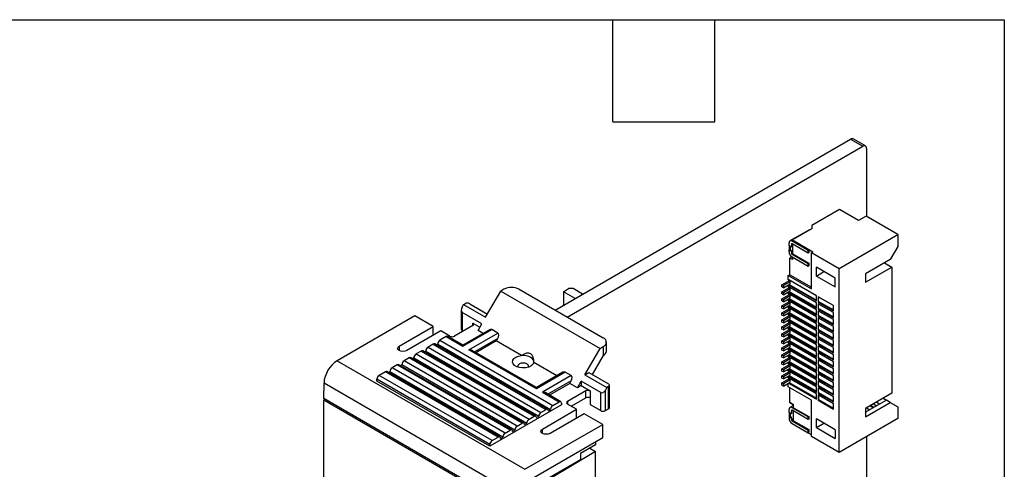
# Model space of a CAD drawing. Header units: millimetres. Extents: x 8 to 341, y 8 to 262.
# Tile 6 of 6: x 249 to 341, y 220 to 262. Entities that reach past the tile are written whole.
import ezdxf

# ---------------------------------------------------------------- set-up
doc = ezdxf.new("R2010")
doc.units = ezdxf.units.MM
doc.header["$LTSCALE"] = 1.25
doc.layers.add('TEXT', color=140, linetype='Continuous', lineweight=25)

msp = doc.modelspace()

# ---------------------------------------------------------------- linework, layer by layer
for p, q in [((299.412, 234.89), (326.979, 250.804)), ((326.979, 250.804), (328.11, 250.151)), ((328.36, 250.176), (327.229, 250.829)), ((300.544, 234.237), (328.11, 250.151)), ((328.464, 249.947), (328.464, 243.6)), ((325.937, 244.242), (323.356, 242.752)), ((327.705, 243.221), (325.937, 244.242)), ((328.412, 243.63), (327.705, 243.221)), ((331.382, 241.915), (328.412, 243.63)), ((323.391, 242.487), (321.553, 241.425)), ((323.356, 242.752), (323.356, 242.507)), ((323.356, 242.507), (323.391, 242.487)), ((323.356, 242.507), (323.356, 242.466)), ((323.085, 242.343), (321.318, 241.323)), ((325.902, 238.752), (331.382, 241.915)), ((331.382, 241.915), (331.382, 240.813)), ((321.235, 240.894), (321.235, 241.139)), ((321.447, 240.772), (321.235, 240.894)), ((321.235, 240.894), (321.235, 240.813)), ((321.235, 240.813), (321.235, 240.486)), ((321.235, 240.813), (321.376, 240.731)), ((321.376, 240.731), (321.447, 240.772)), ((321.376, 240.405), (321.376, 240.731)), ((321.518, 241.058), (321.447, 241.017)), ((321.447, 241.017), (321.447, 240.772)), ((321.518, 241.303), (321.588, 241.344)), ((323.003, 240.446), (321.518, 241.303)), ((323.003, 240.201), (321.518, 241.058)), ((321.553, 241.425), (323.462, 240.323)), ((321.553, 241.425), (321.553, 241.361)), ((321.553, 241.037), (321.553, 240.15)), ((321.588, 241.344), (323.073, 240.486)), ((331.382, 240.813), (330.675, 239.588)), ((321.235, 240.323), (321.235, 240.486)), ((321.235, 240.486), (321.376, 240.405)), ((321.5, 239.843), (321.305, 239.731)), ((321.305, 238.179), (321.305, 239.731)), ((321.553, 239.588), (321.305, 239.731)), ((321.447, 240.445), (321.376, 240.405)), ((321.447, 240.445), (321.447, 240.2)), ((321.447, 240.2), (321.553, 240.262)), ((321.588, 240.119), (321.518, 240.078)), ((321.518, 240.078), (323.003, 239.221)), ((321.518, 239.833), (323.003, 238.976)), ((321.553, 239.813), (321.553, 239.588)), ((321.588, 240.119), (323.073, 239.262)), ((323.003, 240.446), (323.073, 240.486)), ((323.003, 240.201), (323.003, 240.446)), ((323.073, 240.241), (323.003, 240.201)), ((323.073, 240.486), (323.073, 240.241)), ((323.462, 240.323), (323.321, 240.241)), ((323.321, 236.853), (323.321, 240.241)), ((323.321, 240.241), (325.902, 238.752)), ((323.003, 239.221), (323.073, 239.262)), ((323.003, 238.976), (323.003, 239.221)), ((323.003, 238.976), (323.073, 239.017)), ((323.073, 239.262), (323.073, 239.017)), ((325.548, 237.853), (323.78, 238.874)), ((323.78, 238.057), (323.78, 238.874)), ((330.675, 239.588), (328.377, 238.261)), ((328.377, 237.486), (330.816, 238.894)), ((330.144, 239.282), (330.816, 238.894)), ((330.816, 238.894), (330.816, 227.136)), ((321.164, 238.098), (321.305, 238.179)), ((321.164, 237.73), (321.164, 238.098)), ((321.164, 238.098), (323.321, 236.853)), ((321.305, 238.179), (323.321, 237.016)), ((323.78, 238.057), (324.488, 238.466)), ((323.78, 238.057), (325.548, 237.037)), ((325.902, 221.604), (325.902, 238.752)), ((328.377, 238.261), (328.377, 237.486)), ((320.563, 237.241), (321.199, 237.608)), ((320.704, 237.159), (320.563, 237.241)), ((320.563, 237.036), (320.563, 237.241)), ((320.704, 236.955), (320.563, 237.036)), ((320.563, 236.587), (321.199, 236.955)), ((321.341, 237.526), (320.704, 237.159)), ((320.704, 236.955), (321.341, 237.322)), ((320.704, 237.159), (320.704, 236.955)), ((323.78, 236.22), (321.164, 237.73)), ((321.199, 237.71), (321.164, 237.73)), ((321.164, 237.077), (321.164, 237.22)), ((323.78, 235.567), (321.164, 237.077)), ((321.199, 237.057), (321.164, 237.077)), ((321.182, 237.23), (323.78, 235.73)), ((323.78, 236.22), (321.199, 237.71)), ((321.199, 237.608), (321.199, 237.71)), ((321.199, 237.608), (321.341, 237.526)), ((323.78, 235.567), (321.199, 237.057)), ((321.199, 236.955), (321.199, 237.057)), ((321.199, 236.955), (321.341, 236.873)), ((321.252, 237.271), (323.78, 235.812)), ((321.341, 237.322), (321.341, 237.526)), ((325.548, 237.037), (325.548, 237.853)), ((292.932, 234.211), (294.346, 236.66)), ((294.639, 236.829), (294.346, 236.66)), ((294.346, 236.66), (303.609, 231.313)), ((296.053, 236.829), (303.902, 232.298)), ((300.18, 236.598), (300.675, 236.884)), ((300.18, 236.598), (300.18, 235.333)), ((301.275, 235.965), (300.18, 236.598)), ((301.099, 236.884), (300.675, 236.884)), ((301.982, 236.374), (301.099, 236.884)), ((320.704, 236.506), (320.563, 236.587)), ((320.563, 236.383), (320.563, 236.587)), ((320.704, 236.302), (320.563, 236.383)), ((320.563, 235.934), (321.199, 236.301)), ((321.341, 236.873), (320.704, 236.506)), ((320.704, 236.302), (321.341, 236.669)), ((320.704, 236.506), (320.704, 236.302)), ((321.341, 236.22), (320.704, 235.852)), ((321.164, 236.424), (321.164, 236.567)), ((323.78, 234.914), (321.164, 236.424)), ((321.199, 236.404), (321.164, 236.424)), ((321.182, 236.577), (323.78, 235.077)), ((323.78, 234.914), (321.199, 236.404)), ((321.199, 236.301), (321.199, 236.404)), ((321.199, 236.301), (321.341, 236.22)), ((321.252, 236.618), (323.78, 235.159)), ((321.341, 236.669), (321.341, 236.873)), ((321.341, 236.016), (321.341, 236.22)), ((323.78, 235.73), (323.78, 236.22)), ((323.957, 236.118), (323.957, 235.628)), ((325.371, 235.302), (323.957, 236.118)), ((323.957, 236.118), (323.992, 236.098)), ((325.371, 235.302), (323.992, 236.098)), ((323.992, 235.689), (323.992, 236.098)), ((290.74, 235.15), (290.881, 235.395)), ((290.881, 235.395), (291.023, 235.476)), ((290.881, 235.395), (292.932, 234.211)), ((291.447, 235.476), (293.108, 234.517)), ((320.704, 235.852), (320.563, 235.934)), ((320.563, 235.73), (320.563, 235.934)), ((320.704, 235.648), (320.563, 235.73)), ((320.563, 235.281), (321.199, 235.648)), ((320.704, 235.199), (320.563, 235.281)), ((320.563, 235.077), (320.563, 235.281)), ((320.704, 235.648), (321.341, 236.016)), ((320.704, 235.852), (320.704, 235.648)), ((321.341, 235.567), (320.704, 235.199)), ((320.704, 234.995), (321.341, 235.362)), ((320.704, 235.199), (320.704, 234.995)), ((321.164, 235.771), (321.164, 235.914)), ((323.78, 234.26), (321.164, 235.771)), ((321.199, 235.75), (321.164, 235.771)), ((321.164, 235.117), (321.164, 235.26)), ((323.78, 233.607), (321.164, 235.117)), ((321.199, 235.097), (321.164, 235.117)), ((321.182, 235.924), (323.78, 234.424)), ((321.182, 235.271), (323.78, 233.77)), ((323.78, 234.26), (321.199, 235.75)), ((321.199, 235.648), (321.199, 235.75)), ((321.199, 235.648), (321.341, 235.567)), ((321.252, 235.965), (323.78, 234.505)), ((321.252, 235.311), (323.78, 233.852)), ((321.341, 235.362), (321.341, 235.567)), ((323.78, 235.077), (323.78, 235.567)), ((323.992, 235.689), (323.957, 235.628)), ((323.957, 235.628), (325.371, 234.812)), ((323.957, 235.465), (323.957, 234.975)), ((325.371, 234.648), (323.957, 235.465)), ((323.957, 235.465), (323.992, 235.444)), ((323.992, 235.689), (325.371, 234.893)), ((325.371, 234.648), (323.992, 235.444)), ((323.992, 235.036), (323.992, 235.444)), ((325.371, 234.812), (325.371, 235.302)), ((286.328, 234.349), (279.08, 230.165)), ((288.053, 233.353), (286.328, 234.349)), ((290.652, 234.854), (290.652, 233.108)), ((292.578, 233.598), (290.74, 234.66)), ((290.74, 234.66), (290.74, 232.986)), ((320.704, 234.995), (320.563, 235.077)), ((320.563, 234.628), (321.199, 234.995)), ((320.704, 234.546), (320.563, 234.628)), ((320.563, 234.423), (320.563, 234.628)), ((320.704, 234.342), (320.563, 234.423)), ((320.563, 233.974), (321.199, 234.342)), ((321.341, 234.913), (320.704, 234.546)), ((320.704, 234.342), (321.341, 234.709)), ((320.704, 234.546), (320.704, 234.342)), ((321.341, 234.26), (320.704, 233.893)), ((321.164, 234.464), (321.164, 234.607)), ((323.78, 232.954), (321.164, 234.464)), ((321.199, 234.444), (321.164, 234.464)), ((321.182, 234.617), (323.78, 233.117)), ((323.78, 233.607), (321.199, 235.097)), ((321.199, 234.995), (321.199, 235.097)), ((321.199, 234.995), (321.341, 234.913)), ((323.78, 232.954), (321.199, 234.444)), ((321.199, 234.342), (321.199, 234.444)), ((321.199, 234.342), (321.341, 234.26)), ((321.252, 234.658), (323.78, 233.199)), ((321.341, 234.709), (321.341, 234.913)), ((321.341, 234.056), (321.341, 234.26)), ((323.78, 234.424), (323.78, 234.914)), ((323.78, 233.77), (323.78, 234.26)), ((323.992, 235.036), (323.957, 234.975)), ((323.957, 234.975), (325.371, 234.158)), ((323.957, 234.812), (323.957, 234.322)), ((325.371, 233.995), (323.957, 234.812)), ((323.957, 234.812), (323.992, 234.791)), ((323.992, 234.383), (323.957, 234.322)), ((323.957, 234.322), (325.371, 233.505)), ((323.992, 235.036), (325.371, 234.24)), ((325.371, 233.995), (323.992, 234.791)), ((323.992, 234.383), (323.992, 234.791)), ((323.992, 234.383), (325.371, 233.587)), ((325.371, 234.158), (325.371, 234.648)), ((284.871, 231.517), (288.053, 233.353)), ((288.053, 232.537), (288.053, 233.353)), ((291.73, 233.435), (290.033, 232.455)), ((291.73, 233.68), (292.401, 233.292)), ((291.73, 233.435), (291.73, 233.68)), ((292.225, 232.986), (292.578, 233.598)), ((320.704, 233.893), (320.563, 233.974)), ((320.563, 233.77), (320.563, 233.974)), ((320.704, 233.689), (320.563, 233.77)), ((320.563, 233.321), (321.199, 233.689)), ((320.704, 233.239), (320.563, 233.321)), ((320.563, 233.117), (320.563, 233.321)), ((320.704, 233.689), (321.341, 234.056)), ((320.704, 233.893), (320.704, 233.689)), ((321.341, 233.607), (320.704, 233.239)), ((320.704, 233.035), (321.341, 233.403)), ((321.164, 233.811), (321.164, 233.954)), ((323.78, 232.301), (321.164, 233.811)), ((321.199, 233.791), (321.164, 233.811)), ((321.164, 233.158), (321.164, 233.301)), ((321.182, 233.964), (323.78, 232.464)), ((321.182, 233.311), (323.78, 231.811)), ((323.78, 232.301), (321.199, 233.791)), ((321.199, 233.689), (321.199, 233.791)), ((321.199, 233.689), (321.341, 233.607)), ((321.252, 234.005), (323.78, 232.546)), ((321.252, 233.352), (323.78, 231.892)), ((321.341, 233.403), (321.341, 233.607)), ((323.78, 233.117), (323.78, 233.607)), ((323.957, 234.158), (323.957, 233.668)), ((325.371, 233.342), (323.957, 234.158)), ((323.957, 234.158), (323.992, 234.138)), ((323.992, 233.73), (323.957, 233.668)), ((323.957, 233.668), (325.371, 232.852)), ((323.957, 233.505), (323.957, 233.015)), ((325.371, 232.689), (323.957, 233.505)), ((323.957, 233.505), (323.992, 233.485)), ((325.371, 233.342), (323.992, 234.138)), ((323.992, 233.73), (323.992, 234.138)), ((323.992, 233.73), (325.371, 232.934)), ((325.371, 232.689), (323.992, 233.485)), ((323.992, 233.076), (323.992, 233.485)), ((325.371, 233.505), (325.371, 233.995)), ((325.371, 232.852), (325.371, 233.342)), ((288.76, 232.945), (285.578, 231.108)), ((289.255, 232.415), (288.671, 232.078)), ((289.608, 232.455), (288.76, 232.945)), ((289.255, 232.415), (290.81, 231.517)), ((290.81, 231.618), (289.405, 232.43)), ((290.74, 232.986), (290.846, 232.925)), ((290.81, 231.517), (293.497, 233.068)), ((293.285, 233.047), (290.81, 231.618)), ((291.376, 231.19), (294.063, 232.741)), ((292.702, 232.71), (292.225, 232.986)), ((294.063, 232.741), (293.497, 233.068)), ((320.704, 233.035), (320.563, 233.117)), ((320.563, 232.668), (321.199, 233.035)), ((320.704, 232.586), (320.563, 232.668)), ((320.563, 232.464), (320.563, 232.668)), ((320.704, 232.382), (320.563, 232.464)), ((320.563, 232.015), (321.199, 232.382)), ((320.704, 233.239), (320.704, 233.035)), ((321.341, 232.954), (320.704, 232.586)), ((320.704, 232.382), (321.341, 232.75)), ((320.704, 232.586), (320.704, 232.382)), ((323.78, 231.647), (321.164, 233.158)), ((321.199, 233.137), (321.164, 233.158)), ((321.164, 232.505), (321.164, 232.647)), ((323.78, 230.994), (321.164, 232.505)), ((321.199, 232.484), (321.164, 232.505)), ((321.182, 232.658), (323.78, 231.157)), ((323.78, 231.647), (321.199, 233.137)), ((321.199, 233.035), (321.199, 233.137)), ((321.199, 233.035), (321.341, 232.954)), ((323.78, 230.994), (321.199, 232.484)), ((321.199, 232.382), (321.199, 232.484)), ((321.199, 232.382), (321.341, 232.3)), ((321.252, 232.698), (323.78, 231.239)), ((321.341, 232.75), (321.341, 232.954)), ((323.78, 232.464), (323.78, 232.954)), ((323.992, 233.076), (323.957, 233.015)), ((323.957, 233.015), (325.371, 232.199)), ((323.957, 232.852), (323.957, 232.362)), ((325.371, 232.035), (323.957, 232.852)), ((323.957, 232.852), (323.992, 232.831)), ((323.992, 232.423), (323.957, 232.362)), ((323.957, 232.362), (325.371, 231.545)), ((323.992, 233.076), (325.371, 232.28)), ((325.371, 232.035), (323.992, 232.831)), ((323.992, 232.423), (323.992, 232.831)), ((323.992, 232.423), (325.371, 231.627)), ((325.371, 232.199), (325.371, 232.689)), ((284.871, 231.517), (284.871, 231.108)), ((288.035, 231.711), (287.558, 231.435)), ((288.035, 231.711), (298.571, 225.628)), ((298.721, 225.643), (288.185, 231.725)), ((288.459, 231.71), (288.335, 231.639)), ((288.459, 231.71), (298.995, 225.628)), ((288.671, 232.078), (299.207, 225.996)), ((290.81, 231.618), (290.81, 231.517)), ((294.063, 232.251), (291.888, 230.996)), ((293.922, 232.006), (292.03, 230.914)), ((293.922, 232.006), (294.063, 232.251)), ((296.29, 230.639), (293.922, 232.006)), ((303.609, 231.313), (303.902, 231.482)), ((303.902, 231.482), (303.902, 230.665)), ((304.195, 231.074), (304.195, 231.89)), ((320.704, 231.933), (320.563, 232.015)), ((320.563, 231.811), (320.563, 232.015)), ((320.704, 231.729), (320.563, 231.811)), ((320.563, 231.361), (321.199, 231.729)), ((321.341, 232.3), (320.704, 231.933)), ((320.704, 231.729), (321.341, 232.096)), ((320.704, 231.933), (320.704, 231.729)), ((321.341, 231.647), (320.704, 231.28)), ((320.704, 231.076), (321.341, 231.443)), ((321.164, 231.851), (321.164, 231.994)), ((323.78, 230.341), (321.164, 231.851)), ((321.199, 231.831), (321.164, 231.851)), ((321.182, 232.004), (323.78, 230.504)), ((323.78, 230.341), (321.199, 231.831)), ((321.199, 231.729), (321.199, 231.831)), ((321.199, 231.729), (321.341, 231.647)), ((321.252, 232.045), (323.78, 230.586)), ((321.341, 232.096), (321.341, 232.3)), ((321.341, 231.443), (321.341, 231.647)), ((323.78, 231.811), (323.78, 232.301)), ((323.78, 231.157), (323.78, 231.647)), ((323.957, 232.199), (323.957, 231.709)), ((325.371, 231.382), (323.957, 232.199)), ((323.957, 232.199), (323.992, 232.178)), ((323.992, 231.77), (323.957, 231.709)), ((323.957, 231.709), (325.371, 230.892)), ((323.957, 231.545), (323.957, 231.055)), ((325.371, 230.729), (323.957, 231.545)), ((323.957, 231.545), (323.992, 231.525)), ((325.371, 231.382), (323.992, 232.178)), ((323.992, 231.77), (323.992, 232.178)), ((323.992, 231.77), (325.371, 230.974)), ((325.371, 230.729), (323.992, 231.525)), ((323.992, 231.117), (323.992, 231.525)), ((325.371, 231.545), (325.371, 232.035)), ((286.921, 231.068), (286.444, 230.792)), ((286.444, 230.792), (296.98, 224.71)), ((286.921, 231.068), (297.457, 224.985)), ((297.607, 225), (287.071, 231.082)), ((287.346, 231.068), (287.221, 230.996)), ((287.346, 231.068), (297.881, 224.985)), ((287.558, 231.435), (298.094, 225.353)), ((297.669, 227.557), (291.376, 231.19)), ((297.669, 227.658), (291.676, 231.118)), ((302.195, 228.863), (303.609, 231.313)), ((303.902, 230.665), (302.872, 228.881)), ((320.704, 231.28), (320.563, 231.361)), ((320.563, 231.157), (320.563, 231.361)), ((320.704, 231.076), (320.563, 231.157)), ((320.563, 230.708), (321.199, 231.076)), ((320.704, 230.627), (320.563, 230.708)), ((320.563, 230.504), (320.563, 230.708)), ((320.704, 231.28), (320.704, 231.076)), ((321.341, 230.994), (320.704, 230.627)), ((320.704, 230.422), (321.341, 230.79)), ((320.704, 230.627), (320.704, 230.422)), ((321.164, 231.198), (321.164, 231.341)), ((323.78, 229.688), (321.164, 231.198)), ((321.199, 231.178), (321.164, 231.198)), ((321.164, 230.545), (321.164, 230.688)), ((323.78, 229.034), (321.164, 230.545)), ((321.199, 230.524), (321.164, 230.545)), ((321.182, 231.351), (323.78, 229.851)), ((321.182, 230.698), (323.78, 229.198)), ((323.78, 229.688), (321.199, 231.178)), ((321.199, 231.076), (321.199, 231.178)), ((321.199, 231.076), (321.341, 230.994)), ((323.78, 229.034), (321.199, 230.524)), ((321.199, 230.422), (321.199, 230.524)), ((321.252, 231.392), (323.78, 229.933)), ((321.252, 230.739), (323.78, 229.279)), ((321.341, 230.79), (321.341, 230.994)), ((323.78, 230.504), (323.78, 230.994)), ((323.992, 231.117), (323.957, 231.055)), ((323.957, 231.055), (325.371, 230.239)), ((323.957, 230.892), (323.957, 230.402)), ((325.371, 230.076), (323.957, 230.892)), ((323.957, 230.892), (323.992, 230.872)), ((323.992, 231.117), (325.371, 230.321)), ((325.371, 230.076), (323.992, 230.872)), ((323.992, 230.463), (323.992, 230.872)), ((325.371, 230.892), (325.371, 231.382)), ((325.371, 230.239), (325.371, 230.729)), ((279.08, 230.165), (296.601, 220.051)), ((284.694, 229.782), (284.217, 229.506)), ((295.23, 223.699), (284.694, 229.782)), ((295.38, 223.714), (284.844, 229.797)), ((285.118, 229.782), (284.994, 229.71)), ((295.654, 223.699), (285.118, 229.782)), ((285.808, 230.425), (285.33, 230.149)), ((295.866, 224.067), (285.33, 230.149)), ((296.344, 224.342), (285.808, 230.425)), ((296.494, 224.357), (285.958, 230.44)), ((286.232, 230.425), (286.108, 230.353)), ((286.232, 230.425), (296.768, 224.342)), ((299.561, 228.751), (297.422, 229.986)), ((320.704, 230.422), (320.563, 230.504)), ((320.563, 230.055), (321.199, 230.422)), ((320.704, 229.973), (320.563, 230.055)), ((320.563, 229.851), (320.563, 230.055)), ((320.704, 229.769), (320.563, 229.851)), ((320.563, 229.402), (321.199, 229.769)), ((321.341, 230.341), (320.704, 229.973)), ((320.704, 229.769), (321.341, 230.137)), ((320.704, 229.973), (320.704, 229.769)), ((321.341, 229.687), (320.704, 229.32)), ((321.164, 229.892), (321.164, 230.035)), ((323.78, 228.381), (321.164, 229.892)), ((321.199, 229.871), (321.164, 229.892)), ((321.182, 230.045), (323.78, 228.545)), ((321.199, 230.422), (321.341, 230.341)), ((323.78, 228.381), (321.199, 229.871)), ((321.199, 229.769), (321.199, 229.871)), ((321.199, 229.769), (321.341, 229.687)), ((321.252, 230.086), (323.78, 228.626)), ((321.341, 230.137), (321.341, 230.341)), ((321.341, 229.483), (321.341, 229.687)), ((323.78, 229.851), (323.78, 230.341)), ((323.78, 229.198), (323.78, 229.688)), ((323.992, 230.463), (323.957, 230.402)), ((323.957, 230.402), (325.371, 229.586)), ((323.957, 230.239), (323.957, 229.749)), ((325.371, 229.422), (323.957, 230.239)), ((323.957, 230.239), (323.992, 230.218)), ((323.992, 229.81), (323.957, 229.749)), ((323.957, 229.749), (325.371, 228.933)), ((323.992, 230.463), (325.371, 229.667)), ((325.371, 229.422), (323.992, 230.218)), ((323.992, 229.81), (323.992, 230.218)), ((323.992, 229.81), (325.371, 229.014)), ((325.371, 229.586), (325.371, 230.076)), ((283.58, 229.139), (282.997, 228.802)), ((293.533, 222.72), (282.997, 228.802)), ((294.116, 223.057), (283.58, 229.139)), ((294.266, 223.071), (283.73, 229.154)), ((284.005, 229.139), (283.88, 229.067)), ((294.54, 223.057), (284.005, 229.139)), ((294.753, 223.424), (284.217, 229.506)), ((300.356, 229.108), (297.669, 227.557)), ((300.144, 229.087), (297.669, 227.658)), ((300.922, 228.782), (298.235, 227.23)), ((300.922, 228.782), (300.356, 229.108)), ((302.195, 228.863), (302.548, 229.067)), ((302.195, 228.863), (304.245, 227.68)), ((302.548, 229.067), (304.387, 228.006)), ((320.704, 229.32), (320.563, 229.402)), ((320.563, 229.198), (320.563, 229.402)), ((320.704, 229.116), (320.563, 229.198)), ((320.563, 228.749), (321.199, 229.116)), ((320.704, 228.667), (320.563, 228.749)), ((320.563, 228.544), (320.563, 228.749)), ((320.704, 229.116), (321.341, 229.483)), ((320.704, 229.32), (320.704, 229.116)), ((321.341, 229.034), (320.704, 228.667)), ((320.704, 228.463), (321.341, 228.83)), ((321.164, 229.238), (321.164, 229.381)), ((323.78, 227.728), (321.164, 229.238)), ((321.199, 229.218), (321.164, 229.238)), ((321.164, 228.585), (321.164, 228.728)), ((321.182, 229.391), (323.78, 227.891)), ((321.182, 228.738), (323.78, 227.238)), ((323.78, 227.728), (321.199, 229.218)), ((321.199, 229.116), (321.199, 229.218)), ((321.199, 229.116), (321.341, 229.034)), ((321.252, 229.432), (323.78, 227.973)), ((321.252, 228.779), (323.78, 227.32)), ((321.341, 228.83), (321.341, 229.034)), ((323.78, 228.545), (323.78, 229.034)), ((323.957, 229.586), (323.957, 229.096)), ((325.371, 228.769), (323.957, 229.586)), ((323.957, 229.586), (323.992, 229.565)), ((323.992, 229.157), (323.957, 229.096)), ((323.957, 229.096), (325.371, 228.279)), ((323.957, 228.932), (323.957, 228.443)), ((325.371, 228.116), (323.957, 228.932)), ((323.957, 228.932), (323.992, 228.912)), ((325.371, 228.769), (323.992, 229.565)), ((323.992, 229.157), (323.992, 229.565)), ((323.992, 229.157), (325.371, 228.361)), ((325.371, 228.116), (323.992, 228.912)), ((323.992, 228.504), (323.992, 228.912)), ((325.371, 228.933), (325.371, 229.422)), ((325.371, 228.279), (325.371, 228.769)), ((277.835, 226.638), (277.857, 228.095)), ((277.857, 228.095), (295.42, 217.956)), ((293.321, 222.352), (282.785, 228.435)), ((282.785, 228.271), (282.785, 228.435)), ((293.321, 222.189), (282.785, 228.271)), ((300.922, 228.292), (298.747, 227.036)), ((300.781, 228.047), (298.889, 226.955)), ((300.781, 228.047), (300.922, 228.292)), ((301.488, 227.639), (300.781, 228.047)), ((301.488, 227.639), (301.841, 228.251)), ((301.841, 227.843), (301.488, 227.639)), ((303.68, 227.19), (301.841, 228.251)), ((301.841, 228.251), (301.841, 227.843)), ((301.841, 227.843), (302.69, 227.353)), ((304.475, 225.801), (304.475, 227.884)), ((320.704, 228.463), (320.563, 228.544)), ((320.563, 228.095), (321.199, 228.463)), ((320.704, 228.014), (320.563, 228.095)), ((320.563, 227.891), (320.563, 228.095)), ((320.704, 227.809), (320.563, 227.891)), ((320.704, 228.667), (320.704, 228.463)), ((321.341, 228.381), (320.704, 228.014)), ((320.704, 227.809), (321.341, 228.177)), ((320.704, 228.014), (320.704, 227.809)), ((323.78, 227.075), (321.164, 228.585)), ((321.199, 228.565), (321.164, 228.585)), ((321.164, 227.728), (321.164, 228.075)), ((321.182, 228.085), (323.78, 226.585)), ((323.78, 227.075), (321.199, 228.565)), ((321.199, 228.463), (321.199, 228.565)), ((321.199, 228.463), (321.341, 228.381)), ((321.252, 228.126), (323.78, 226.667)), ((321.341, 228.177), (321.341, 228.381)), ((323.78, 227.891), (323.78, 228.381)), ((323.992, 228.504), (323.957, 228.443)), ((323.957, 228.443), (325.371, 227.626)), ((323.957, 228.279), (323.957, 227.789)), ((325.371, 227.463), (323.957, 228.279)), ((323.957, 228.279), (323.992, 228.259)), ((323.992, 227.851), (323.957, 227.789)), ((323.957, 227.789), (325.371, 226.973)), ((323.992, 228.504), (325.371, 227.708)), ((325.371, 227.463), (323.992, 228.259)), ((323.992, 227.851), (323.992, 228.259)), ((323.992, 227.851), (325.371, 227.055)), ((325.371, 227.626), (325.371, 228.116)), ((297.669, 227.557), (297.669, 227.658)), ((298.235, 227.23), (299.791, 226.332)), ((299.941, 226.347), (298.535, 227.159)), ((302.266, 227.353), (300.568, 226.373)), ((302.266, 226.7), (302.266, 227.353)), ((302.69, 227.353), (302.69, 226.7)), ((303.68, 225.516), (303.68, 227.19)), ((304.245, 227.68), (304.104, 227.435)), ((304.104, 225.516), (304.104, 227.435)), ((304.387, 227.761), (304.245, 227.68)), ((304.387, 225.679), (304.387, 227.761)), ((323.321, 226.483), (321.164, 227.728)), ((321.305, 226.258), (321.305, 227.646)), ((323.78, 227.238), (323.78, 227.728)), ((323.78, 226.585), (323.78, 227.075)), ((323.957, 227.626), (323.957, 227.136)), ((325.371, 226.81), (323.957, 227.626)), ((323.957, 227.626), (323.992, 227.606)), ((323.992, 227.197), (323.957, 227.136)), ((323.957, 227.136), (325.371, 226.32)), ((325.371, 226.156), (323.957, 226.973)), ((323.957, 226.973), (323.957, 226.483)), ((323.992, 226.952), (323.957, 226.973)), ((325.371, 226.81), (323.992, 227.606)), ((323.992, 227.197), (323.992, 227.606)), ((323.992, 227.197), (325.371, 226.401)), ((325.371, 226.156), (323.992, 226.952)), ((323.992, 226.952), (323.992, 226.544)), ((325.371, 226.973), (325.371, 227.463)), ((330.816, 227.136), (328.377, 225.727)), ((295.442, 216.474), (277.835, 226.638)), ((277.835, 226.516), (277.941, 226.577)), ((277.835, 226.516), (295.442, 216.351)), ((277.835, 163.152), (277.835, 226.516)), ((300.003, 226.047), (293.321, 222.189)), ((299.207, 225.996), (299.791, 226.332)), ((300.003, 226.21), (300.003, 226.047)), ((300.568, 226.373), (300.568, 226.128)), ((301.417, 225.638), (300.568, 226.128)), ((300.922, 225.924), (302.266, 226.7)), ((302.69, 226.7), (302.69, 226.087)), ((302.69, 226.087), (303.68, 225.516)), ((321.305, 226.258), (321.659, 226.054)), ((321.659, 226.054), (321.305, 226.258)), ((321.659, 226.005), (321.318, 225.808)), ((321.659, 225.789), (321.659, 226.054)), ((323.321, 223.094), (323.321, 226.483)), ((323.957, 226.483), (323.992, 226.544)), ((323.957, 226.483), (325.371, 225.666)), ((323.992, 226.544), (325.371, 225.748)), ((325.371, 226.32), (325.371, 226.81)), ((325.371, 225.666), (325.371, 226.156)), ((330.321, 226.483), (328.377, 225.36)), ((328.377, 224.952), (330.675, 226.278)), ((329.084, 225.768), (328.765, 225.952)), ((329.154, 225.809), (328.836, 225.993)), ((329.107, 226.149), (329.426, 225.966)), ((329.685, 226.115), (329.366, 226.299)), ((330.003, 226.666), (330.321, 226.482)), ((330.675, 226.278), (330.321, 226.483)), ((330.675, 226.278), (331.382, 225.87)), ((298.094, 225.353), (298.571, 225.628)), ((298.235, 223.801), (301.417, 225.638)), ((298.783, 225.506), (298.995, 225.628)), ((302.124, 225.23), (298.942, 223.393)), ((301.417, 224.822), (301.417, 225.638)), ((303.849, 224.235), (302.124, 225.23)), ((304.104, 225.516), (304.387, 225.679)), ((321.235, 225.38), (321.235, 225.625)), ((321.447, 225.258), (321.235, 225.38)), ((321.235, 225.38), (321.235, 225.299)), ((321.235, 225.299), (321.235, 224.972)), ((321.235, 225.299), (321.376, 225.217)), ((321.376, 225.217), (321.447, 225.258)), ((321.376, 224.89), (321.376, 225.217)), ((321.518, 225.544), (321.447, 225.503)), ((321.447, 225.503), (321.447, 225.258)), ((321.518, 225.789), (321.659, 225.87)), ((323.003, 224.931), (321.518, 225.789)), ((323.003, 224.686), (321.518, 225.544)), ((321.659, 225.789), (323.073, 224.972)), ((321.659, 224.564), (321.659, 225.462)), ((328.377, 225.727), (328.377, 224.952)), ((328.447, 225.768), (328.765, 225.584)), ((331.382, 225.87), (331.382, 224.768)), ((295.866, 224.067), (296.344, 224.342)), ((296.556, 224.22), (296.768, 224.342)), ((296.601, 220.051), (303.849, 224.235)), ((296.98, 224.71), (297.457, 224.985)), ((297.669, 224.863), (297.881, 224.985)), ((303.867, 222.999), (303.849, 224.235)), ((321.235, 224.972), (321.235, 224.809)), ((321.235, 224.972), (321.376, 224.89)), ((321.376, 224.89), (321.447, 224.931)), ((321.447, 224.686), (321.447, 224.931)), ((321.447, 224.686), (321.659, 224.809)), ((321.659, 224.645), (321.518, 224.564)), ((321.518, 224.564), (323.003, 223.706)), ((321.518, 224.319), (323.003, 223.462)), ((321.659, 224.564), (323.073, 223.747)), ((321.659, 224.217), (321.659, 224.237)), ((323.321, 223.257), (321.659, 224.217)), ((323.003, 224.931), (323.073, 224.972)), ((323.003, 224.686), (323.003, 224.931)), ((323.073, 224.727), (323.003, 224.686)), ((323.073, 224.972), (323.073, 224.727)), ((325.548, 223.727), (323.78, 224.748)), ((323.78, 223.931), (323.78, 224.748)), ((323.78, 223.931), (324.488, 224.339)), ((331.382, 224.768), (325.902, 221.604)), ((294.753, 223.424), (295.23, 223.699)), ((295.442, 223.577), (295.654, 223.699)), ((298.235, 223.393), (298.235, 223.801)), ((323.003, 223.706), (323.073, 223.747)), ((323.003, 223.462), (323.003, 223.706)), ((323.003, 223.462), (323.073, 223.502)), ((323.073, 223.747), (323.073, 223.502)), ((323.78, 223.931), (325.548, 222.911)), ((325.548, 223.727), (325.548, 222.911)), ((293.321, 222.189), (293.321, 222.352)), ((293.533, 222.72), (294.116, 223.057)), ((294.328, 222.934), (294.54, 223.057)), ((296.619, 218.815), (303.867, 222.999)), ((303.185, 222.332), (301.771, 221.515)), ((303.185, 222.605), (303.185, 222.332)), ((325.902, 221.604), (323.321, 223.094)), ((328.464, 223.083), (328.464, 185.113)), ((303.185, 221.723), (296.493, 217.724)), ((301.771, 221.515), (301.771, 220.944)), ((302.657, 222.027), (303.185, 221.723)), ((303.185, 207.6), (303.185, 221.723)), ((301.771, 220.944), (296.49, 217.895))]:
    msp.add_line(p, q)
at = {"flags": 128}
for points in [[(285.578, 231.108), (285.416, 231.046), (285.224, 231.024), (285.033, 231.046), (284.871, 231.108), (284.762, 231.202), (284.724, 231.312), (284.762, 231.423), (284.871, 231.517)], [(297.422, 229.986), (297.338, 229.823), (297.175, 229.681), (296.949, 229.573), (296.677, 229.508), (296.385, 229.491), (296.096, 229.524), (295.836, 229.604), (295.628, 229.724), (295.49, 229.874), (295.433, 230.04), (295.462, 230.209), (295.576, 230.366), (295.763, 230.497), (296.009, 230.59), (296.29, 230.639)], [(297.431, 230.096), (297.428, 230.119), (297.381, 230.25), (297.283, 230.371), (297.139, 230.476), (296.958, 230.558), (296.748, 230.615), (296.522, 230.642), (296.29, 230.639)], [(298.942, 223.393), (298.78, 223.331), (298.589, 223.309), (298.397, 223.331), (298.235, 223.393), (298.127, 223.487), (298.089, 223.597), (298.127, 223.708), (298.235, 223.801)]]:
    msp.add_lwpolyline(points, dxfattribs=at)
for centre, radius, start, end in [((327.125, 250.599), 0.251, 65.69288, 125.61758), ((328.248, 249.982), 0.218, 350.78596, 129.20329), ((323.159, 242.211), 0.151, 84.08485, 118.93393), ((321.407, 241.167), 0.175, 50.79671, 189.21404), ((321.49, 241.024), 0.0437, 50.79671, 189.21404), ((321.417, 241.048), 0.342, 59.89594, 66.53195), ((321.849, 240.351), 0.615, 182.60548, 237.39452), ((321.6, 240.207), 0.154, 182.60548, 237.39452), ((321.656, 240.23), 0.13, 217.97873, 238.8941), ((295.346, 235.465), 1.537, 62.60967, 117.39033), ((291.235, 235.067), 0.461, 62.60967, 117.39033), ((291.683, 233.558), 0.131, 290.78342, 69.21658), ((289.343, 232.292), 0.151, 65.69288, 125.61758), ((289.82, 232.865), 0.461, 242.60967, 297.39033), ((290.802, 233.123), 0.151, 185.6948, 245.62534), ((288.123, 231.588), 0.151, 65.69288, 125.61758), ((288.92, 231.69), 0.461, 122.60548, 177.39452), ((303.747, 231.89), 0.437, 290.78342, 69.21658), ((286.692, 230.404), 0.461, 122.60548, 177.39452), ((287.009, 230.945), 0.151, 65.69288, 125.61758), ((287.806, 231.047), 0.461, 122.60548, 177.39452), ((303.694, 231.123), 0.503, 294.37466, 354.3052), ((284.782, 229.659), 0.151, 65.69288, 125.61758), ((285.579, 229.761), 0.461, 122.60548, 177.39452), ((285.896, 230.302), 0.151, 65.69288, 125.61758), ((283.245, 228.414), 0.461, 122.60548, 177.39452), ((283.668, 229.016), 0.151, 65.69288, 125.61758), ((284.465, 229.118), 0.461, 122.60548, 177.39452), ((304.34, 227.884), 0.131, 290.78342, 69.21658), ((302.478, 226.943), 0.461, 62.60967, 117.39033), ((299.456, 225.607), 0.461, 122.60548, 177.39452), ((299.873, 226.231), 0.131, 350.78596, 129.20329), ((300.615, 226.251), 0.131, 110.78342, 249.21658), ((302.478, 226.29), 0.461, 62.60967, 117.39033), ((297.54, 224.884), 0.131, 350.78596, 129.20329), ((298.342, 224.964), 0.461, 122.60548, 177.39452), ((298.654, 225.527), 0.131, 350.78596, 129.20329), ((303.892, 225.925), 0.461, 242.60967, 297.39033), ((304.325, 225.816), 0.151, 294.37466, 354.3052), ((321.407, 225.653), 0.175, 50.79671, 189.21404), ((321.49, 225.51), 0.0437, 50.79671, 189.21404), ((296.426, 224.241), 0.131, 350.78596, 129.20329), ((297.228, 224.321), 0.461, 122.60548, 177.39452), ((321.849, 224.837), 0.615, 182.60548, 237.39452), ((321.6, 224.693), 0.154, 182.60548, 237.39452), ((295.001, 223.036), 0.461, 122.60548, 177.39452), ((295.313, 223.598), 0.131, 350.78596, 129.20329), ((296.115, 223.679), 0.461, 122.60548, 177.39452), ((293.781, 222.331), 0.461, 122.60548, 177.39452), ((294.199, 222.955), 0.131, 350.78596, 129.20329)]:
    msp.add_arc(centre, radius, start, end)
for centre, major_axis, ratio, start_param, end_param in [((290.952, 235.027), (0.212, 0.367), 0.577335, 1.570837, 3.141633), ((293.285, 232.7), (0.212, 0.367), 0.577335, 0.000041, 0.785358), ((293.851, 232.374), (0.212, 0.367), 0.577335, 4.71243, 6.283226), ((291.376, 230.945), (0.424, 0), 0.577382, 0.785479, 1.570796), ((296.432, 229.578), (0.707, 1.225), 0.577335, 5.355914, 7.210538), ((279.059, 228.789), (0.872, 1.46), 0.56722, 0.793746, 2.364542), ((300.144, 228.741), (0.212, 0.367), 0.577335, 0.000041, 0.785358), ((300.71, 228.414), (0.212, 0.367), 0.577335, 4.71243, 6.283226), ((298.235, 226.986), (0.424, 0), 0.577382, 0.785479, 1.570796), ((303.892, 227.557), (0.212, 0.367), 0.577335, 3.141633, 4.71243)]:
    msp.add_ellipse(centre, major_axis=major_axis, ratio=ratio, start_param=start_param, end_param=end_param)
for points, knots in [([(296.078, 229.863), (296.039, 229.835), (295.977, 229.791), (295.939, 229.718), (295.929, 229.659), (295.936, 229.607), (295.954, 229.578), (295.961, 229.566)], [0, 0, 0, 0, 0.337349, 0.52138, 0.704447, 0.888477, 1, 1, 1, 1]), ([(296.905, 229.57), (296.911, 229.58), (296.929, 229.609), (296.935, 229.659), (296.925, 229.718), (296.885, 229.79), (296.794, 229.868), (296.659, 229.921), (296.534, 229.944), (296.432, 229.95), (296.33, 229.944), (296.203, 229.922), (296.128, 229.886), (296.078, 229.863)], [0, 0, 0, 0, 0.041842, 0.118225, 0.19501, 0.271393, 0.41215, 0.552906, 0.629692, 0.706075, 0.78286, 0.859243, 1, 1, 1, 1])]:
    msp.add_open_spline(points, degree=3, knots=knots)
at = {"layer": 'TEXT'}
for p, q in [((7.937, 261.937), (341.312, 261.937)), ((304.8, 252.412), (304.8, 261.937)), ((314.325, 252.412), (314.325, 261.937)), ((341.312, 261.937), (341.312, 7.937)), ((304.8, 252.412), (314.325, 252.412))]:
    msp.add_line(p, q, dxfattribs=at)

doc.saveas('drawing.dxf')
